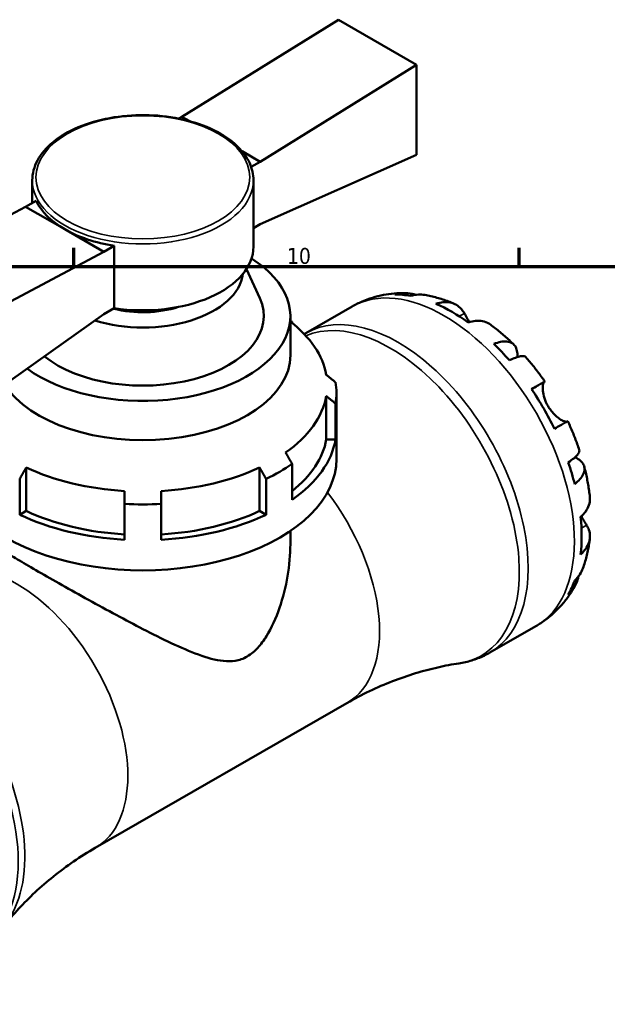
# Model space of a CAD drawing. Header units: millimetres. Extents: x 0 to 907, y 0 to 785.
# Tile 10 of 11: x 622 to 715, y 458 to 613. Entities that reach past the tile are written whole.
import ezdxf

# ---------------------------------------------------------------- set-up
doc = ezdxf.new("R2010")
doc.units = ezdxf.units.MM
for name, color, linetype, lineweight in [('Border (ISO)', 7, 'Continuous', 70), ('Visible (ISO)', 7, 'Continuous', 50), ('Visible Narrow (ISO)', 7, 'Continuous', 35)]:
    doc.layers.add(name, color=color, linetype=linetype, lineweight=lineweight)
doc.styles.add('Note Text (ISO)', font='tahoma.ttf')

# ---------------------------------------------------------------- blocks, each defined once
blk = doc.blocks.new('Borders Default Border')
at = {"layer": 'Border (ISO)'}
for p, q in [((630.75, 574), (630.75, 576.9)), ((700.83, 574), (700.83, 576.9))]:
    blk.add_line(p, q, dxfattribs=at)
at = {"layer": 'Border (ISO)', "flags": 128}
blk.add_lwpolyline([(20, 20), (20, 574), (821, 574), (821, 20), (20, 20)], dxfattribs=at)
at = {"layer": 'Border (ISO)', "color": 232, "true_color": 0xca0064, "insert": (664.29, 574.35), "char_height": 2.5, "attachment_point": 7, "style": 'Note Text (ISO)'}
blk.add_mtext('10', dxfattribs=at)

msp = doc.modelspace()

# ---------------------------------------------------------------- linework, layer by layer
at = {"layer": 'Visible (ISO)'}
for p, q in [((647.77, 597.554), (672.377, 612.816)), ((672.377, 612.816), (684.681, 605.731)), ((684.681, 605.731), (660.074, 590.469)), ((684.681, 591.543), (684.681, 605.731)), ((647.77, 597.554), (647.26, 597.261)), ((647.77, 597.554), (648.99, 596.852)), ((657.224, 592.11), (660.074, 590.469)), ((660.074, 590.469), (658.653, 589.651)), ((660.074, 580.646), (684.681, 591.543)), ((624.218, 587.544), (624.218, 583.992)), ((659.018, 587.544), (659.018, 577.104)), ((624.811, 584.333), (623.163, 583.384)), ((623.163, 583.384), (598.555, 570.305)), ((623.163, 583.384), (629.314, 579.841)), ((629.314, 579.841), (635.466, 576.299)), ((660.074, 580.646), (659.018, 580.039)), ((637.115, 577.248), (635.466, 576.299)), ((637.115, 577.248), (637.115, 567.425)), ((610.859, 563.22), (635.466, 576.299)), ((657.898, 573.566), (660.002, 568.998)), ((637.115, 567.425), (635.466, 566.476)), ((667.262, 563.488), (674.522, 567.669)), ((635.466, 566.476), (610.859, 549.031)), ((664.818, 566.19), (664.818, 560.017)), ((665.102, 565.073), (665.102, 565.252)), ((670.473, 546.779), (670.473, 553.605)), ((672.068, 543.707), (672.068, 554.09)), ((671.93, 546.779), (671.93, 552.42)), ((671.93, 546.779), (670.473, 546.779)), ((623.265, 542.345), (623.265, 535.518)), ((659.971, 535.518), (659.971, 542.345)), ((665.102, 537.287), (665.102, 542.928)), ((622.235, 534.925), (622.235, 540.566)), ((661.001, 534.925), (661.001, 540.566)), ((638.718, 530.994), (638.718, 536.635)), ((644.518, 530.994), (644.518, 536.635)), ((623.265, 535.518), (622.235, 534.925)), ((661.001, 534.925), (659.971, 535.518)), ((664.818, 532.35), (664.818, 530.298)), ((696.206, 513.226), (703.466, 517.408)), ((634.12, 482.494), (673.718, 505.297))]:
    msp.add_line(p, q, dxfattribs=at)
for centre, major_axis, ratio, start_param, end_param in [((641.618, 586.927), (-17.4, 0), 0.5758617, 0.2617994, 0.7853982), ((641.618, 586.927), (17.4, 0), 0.5758617, 3.9269908, 4.4505896), ((641.618, 577.104), (17.4, 0), 0.5758617, 4.4505896, 6.2831853), ((641.618, 566.19), (23.2, 0), 0.5758617, 3.8090557, 7.0258276), ((641.618, 573.466), (15.78, 0), 0.5758617, 4.2135925, 6.2137747), ((641.618, 566.19), (19.02, 0), 0.5758617, 3.7593464, 6.5424526), ((690.267, 543.271), (-14.381, 24.973), 0.5780931, 5.8274083, 5.9574315), ((641.618, 573.466), (-11.6, 0), 0.5758617, 1.1589158, 2.0756005), ((690.267, 543.271), (-14.381, 24.973), 0.5780931, 5.3744724, 5.6249693), ((641.618, 554.09), (-30.45, 0), 0.5758617, 3.8316082, 3.8461401), ((641.618, 555.275), (29, 0), 0.5758617, 0.1001674, 0.6435011), ((690.267, 543.271), (-14.381, 24.973), 0.5780931, 5.0420102, 5.1720334), ((641.618, 560.017), (23.2, 0), 0.5758617, 3.4942657, 6.2831853), ((641.618, 554.09), (30.45, 0), 0.5758617, 6.1878026, 6.378568), ((690.267, 543.271), (-14.381, 24.973), 0.5780931, 4.5890743, 4.8395711), ((641.618, 555.275), (29, 0), 0.5758617, 5.5979546, 6.1830179), ((641.618, 548.449), (29, 0), 0.5758617, 5.6561966, 6.1830179), ((641.618, 548.449), (30.45, 0), 0.5758617, 5.5931698, 6.1878026), ((641.618, 543.707), (-30.45, 0), 0.5758617, 0, 3.1415927), ((641.618, 555.275), (-29, 0), 0.5758617, 0.8855656, 1.4706289), ((641.618, 555.275), (-29, 0), 0.5758617, 1.6709637, 2.2560271), ((641.618, 554.09), (30.45, 0), 0.5758617, 5.4024045, 5.5931698), ((690.267, 543.271), (-14.381, 24.973), 0.5780931, 4.256612, 4.3866352), ((641.618, 554.09), (30.45, 0), 0.5758617, 4.6170063, 4.8077716), ((641.618, 548.449), (30.45, 0), 0.5758617, 4.0223735, 4.6170063), ((641.618, 548.449), (29, 0), 0.5758617, 4.0271582, 4.6122216), ((641.618, 548.449), (29, 0), 0.5758617, 4.8125564, 5.3976197), ((641.618, 548.449), (30.45, 0), 0.5758617, 4.8077716, 5.4024045), ((690.267, 543.271), (-14.381, 24.973), 0.5780931, 3.8036761, 4.054173), ((690.267, 543.271), (14.381, -24.973), 0.5780931, 0.3296212, 0.4596444)]:
    msp.add_ellipse(centre, major_axis=major_axis, ratio=ratio, start_param=start_param, end_param=end_param, dxfattribs=at)
for points, knots in [([(624.218, 587.544), (624.218, 588.614), (624.501, 589.681), (625.6, 591.726), (626.435, 592.699), (628.589, 594.462), (629.926, 595.246), (632.95, 596.525), (634.638, 597.019), (638.188, 597.669), (640.048, 597.826), (643.757, 597.791), (645.606, 597.599), (649.111, 596.883), (650.767, 596.359), (653.723, 595.022), (655.023, 594.209), (657.119, 592.365), (657.92, 591.334), (658.813, 589.366), (659.018, 588.456), (659.018, 587.544)], [3.9269908, 3.9269908, 3.9269908, 3.9269908, 4.2271809, 4.2271809, 4.5398758, 4.5398758, 4.8642903, 4.8642903, 5.1898432, 5.1898432, 5.5144344, 5.5144344, 5.8386409, 5.8386409, 6.1633155, 6.1633155, 6.4889404, 6.4889404, 6.8127909, 6.8127909, 7.0685835, 7.0685835, 7.0685835, 7.0685835]), ([(674.522, 567.669), (675.035, 567.965), (675.565, 568.231), (676.648, 568.701), (677.202, 568.905), (678.32, 569.249), (678.886, 569.39), (680.02, 569.609), (680.589, 569.688), (681.721, 569.788), (682.285, 569.809), (682.844, 569.805)], [5.49972085, 5.49972085, 5.49972085, 5.49972085, 5.56520194, 5.56520194, 5.63068302, 5.63068302, 5.6961641, 5.6961641, 5.76164519, 5.76164519, 5.82712627, 5.82712627, 5.82712627, 5.82712627]), ([(681.262, 569.592), (681.713, 569.719), (682.175, 569.787), (683.042, 569.817), (683.525, 569.778), (684.182, 569.638), (684.361, 569.59), (684.537, 569.535)], [0.17074605, 0.17074605, 0.17074605, 0.17074605, 0.33284003, 0.33284003, 0.49949435, 0.49949435, 0.56252044, 0.56252044, 0.56252044, 0.56252044]), ([(685.984, 569.507), (685.638, 569.569), (685.287, 569.589), (684.567, 569.555), (684.137, 569.484), (683.708, 569.355)], [4.87971705, 4.87971705, 4.87971705, 4.87971705, 5.01708761, 5.01708761, 5.17918159, 5.17918159, 5.17918159, 5.17918159]), ([(685.984, 569.508), (686.305, 569.45), (686.622, 569.385), (687.252, 569.241), (687.564, 569.162), (688.182, 568.99), (688.489, 568.898), (689.095, 568.7), (689.396, 568.595), (689.992, 568.373), (690.287, 568.256), (690.579, 568.133)], [5.9523628, 5.9523628, 5.9523628, 5.9523628, 5.99162777, 5.99162777, 6.03089274, 6.03089274, 6.07015771, 6.07015771, 6.10942267, 6.10942267, 6.14868764, 6.14868764, 6.14868764, 6.14868764]), ([(687.721, 568.113), (688.128, 568.25), (688.524, 568.334), (689.238, 568.401), (689.62, 568.389), (690.331, 568.246), (690.661, 568.116), (691.218, 567.79), (691.495, 567.563), (691.909, 567.081), (692.064, 566.849), (692.193, 566.607)], [0.17075309, 0.17075309, 0.17075309, 0.17075309, 0.33215152, 0.33215152, 0.49888818, 0.49888818, 0.66562485, 0.66562485, 0.83351137, 0.83351137, 0.95687373, 0.95687373, 0.95687373, 0.95687373]), ([(692.193, 566.607), (692.194, 566.604), (692.196, 566.602), (692.26, 566.481), (692.33, 566.352), (692.473, 566.091), (692.545, 565.962), (692.717, 565.661), (692.818, 565.487), (692.942, 565.283), (692.957, 565.258), (692.972, 565.233)], [-0.58332629, -0.58332629, -0.58332629, -0.58332629, -0.58206847, -0.58206847, -0.51861604, -0.51861604, -0.4628074, -0.4628074, -0.39473272, -0.39473272, -0.38532618, -0.38532618, -0.38532618, -0.38532618]), ([(696.296, 564.845), (696.208, 564.91), (696.119, 564.969), (695.753, 565.184), (695.422, 565.314), (694.711, 565.457), (694.33, 565.47), (693.616, 565.402), (693.219, 565.318), (692.813, 565.181)], [4.66534687, 4.66534687, 4.66534687, 4.66534687, 4.71913307, 4.71913307, 4.88586974, 4.88586974, 5.0526064, 5.0526064, 5.21400483, 5.21400483, 5.21400483, 5.21400483]), ([(696.296, 564.846), (696.555, 564.656), (696.81, 564.461), (697.316, 564.064), (697.567, 563.861), (698.062, 563.449), (698.308, 563.239), (698.793, 562.811), (699.034, 562.593), (699.509, 562.151), (699.744, 561.926), (699.976, 561.698)], [0.139021, 0.139021, 0.139021, 0.139021, 0.17865725, 0.17865725, 0.2182935, 0.2182935, 0.25792975, 0.25792975, 0.297566, 0.297566, 0.33720225, 0.33720225, 0.33720225, 0.33720225]), ([(696.826, 561.801), (697.213, 561.955), (697.58, 562.062), (698.221, 562.184), (698.553, 562.209), (699.145, 562.154), (699.406, 562.075), (699.823, 561.852), (700.016, 561.687), (700.313, 561.265), (700.418, 561.007), (700.536, 560.47), (700.562, 560.14), (700.539, 559.762), (700.538, 559.748), (700.537, 559.734)], [0.1707461, 0.1707461, 0.1707461, 0.1707461, 0.33284, 0.33284, 0.4994944, 0.4994944, 0.6661487, 0.6661487, 0.8332087, 0.8332087, 1.0002688, 1.0002688, 1.1679728, 1.1679728, 1.1744217, 1.1744217, 1.1744217, 1.1744217]), ([(701.858, 559.714), (701.798, 559.782), (701.713, 559.828), (701.477, 559.89), (701.287, 559.895), (700.817, 559.82), (700.537, 559.741), (699.972, 559.538), (699.637, 559.397), (699.272, 559.221)], [4.56205103, 4.56205103, 4.56205103, 4.56205103, 4.68377897, 4.68377897, 4.85043329, 4.85043329, 5.01708761, 5.01708761, 5.17918159, 5.17918159, 5.17918159, 5.17918159]), ([(701.858, 559.714), (702.072, 559.473), (702.283, 559.228), (702.7, 558.733), (702.905, 558.483), (703.311, 557.977), (703.512, 557.721), (703.906, 557.205), (704.101, 556.944), (704.484, 556.418), (704.673, 556.152), (704.859, 555.885)], [0.44766847, 0.44766847, 0.44766847, 0.44766847, 0.48658997, 0.48658997, 0.52551147, 0.52551147, 0.56443297, 0.56443297, 0.60335447, 0.60335447, 0.64227596, 0.64227596, 0.64227596, 0.64227596]), ([(702.763, 554.686), (703.11, 554.885), (703.418, 555.062), (703.922, 555.351), (704.162, 555.489), (704.535, 555.702), (704.67, 555.779), (704.831, 555.87), (704.871, 555.892), (704.844, 555.875), (704.803, 555.85), (704.739, 555.812)], [0.17075309, 0.17075309, 0.17075309, 0.17075309, 0.33215152, 0.33215152, 0.49888818, 0.49888818, 0.66562485, 0.66562485, 0.83351137, 0.83351137, 0.95687373, 0.95687373, 0.95687373, 0.95687373]), ([(704.739, 555.812), (704.718, 555.8), (704.698, 555.78), (704.645, 555.706), (704.616, 555.635), (704.567, 555.441), (704.548, 555.318), (704.526, 554.966), (704.53, 554.718), (704.597, 554.087), (704.673, 553.693), (704.933, 552.855), (705.12, 552.419), (705.358, 552.006)], [-0.58004807, -0.58004807, -0.58004807, -0.58004807, -0.5384523, -0.5384523, -0.46383793, -0.46383793, -0.3862639, -0.3862639, -0.27840269, -0.27840269, -0.14277912, -0.14277912, 0, 0, 0, 0]), ([(705.358, 552.006), (705.488, 551.782), (705.631, 551.566), (705.949, 551.146), (706.124, 550.944), (706.558, 550.5), (706.818, 550.28), (707.297, 549.932), (707.513, 549.803), (707.829, 549.65), (707.944, 549.606), (708.133, 549.555), (708.208, 549.547), (708.277, 549.555), (708.289, 549.558), (708.3, 549.561)], [0, 0, 0, 0, 0.07774953, 0.07774953, 0.16081914, 0.16081914, 0.27783798, 0.27783798, 0.3882896, 0.3882896, 0.46542959, 0.46542959, 0.54035429, 0.54035429, 0.55720532, 0.55720532, 0.55720532, 0.55720532]), ([(708.459, 549.649), (708.458, 549.65), (708.419, 549.628), (708.27, 549.543), (708.135, 549.467), (707.762, 549.253), (707.522, 549.116), (707.018, 548.827), (706.71, 548.65), (706.363, 548.45)], [4.57634637, 4.57634637, 4.57634637, 4.57634637, 4.71913307, 4.71913307, 4.88586974, 4.88586974, 5.0526064, 5.0526064, 5.21400483, 5.21400483, 5.21400483, 5.21400483]), ([(708.459, 549.649), (708.598, 549.354), (708.734, 549.058), (708.998, 548.462), (709.127, 548.163), (709.377, 547.563), (709.498, 547.262), (709.733, 546.657), (709.847, 546.354), (710.067, 545.746), (710.174, 545.44), (710.276, 545.135)], [0.92853136, 0.92853136, 0.92853136, 0.92853136, 0.96745378, 0.96745378, 1.0063762, 1.0063762, 1.04529862, 1.04529862, 1.08422105, 1.08422105, 1.12314347, 1.12314347, 1.12314347, 1.12314347]), ([(708.547, 543.156), (708.883, 543.383), (709.173, 543.601), (709.633, 543.987), (709.842, 544.188), (710.143, 544.555), (710.236, 544.72), (710.302, 544.954), (710.304, 545.049), (710.276, 545.134)], [0.17074605, 0.17074605, 0.17074605, 0.17074605, 0.33284003, 0.33284003, 0.49949435, 0.49949435, 0.66614868, 0.66614868, 0.78841706, 0.78841706, 0.78841706, 0.78841706]), ([(709.615, 543.979), (709.636, 543.969), (709.657, 543.959), (710.003, 543.787), (710.275, 543.602), (710.68, 543.233), (710.85, 543.015), (711.065, 542.549), (711.11, 542.301), (711.094, 541.832), (711.031, 541.567), (710.78, 541.03), (710.593, 540.757), (710.164, 540.265), (709.887, 540.002), (709.56, 539.744)], [4.1712493, 4.1712493, 4.1712493, 4.1712493, 4.1819549, 4.1819549, 4.3496588, 4.3496588, 4.5167189, 4.5167189, 4.6837789, 4.6837789, 4.8504333, 4.8504333, 5.0170876, 5.0170876, 5.1791816, 5.1791816, 5.1791816, 5.1791816]), ([(711.054, 542.513), (711.135, 542.198), (711.213, 541.882), (711.358, 541.249), (711.427, 540.932), (711.555, 540.298), (711.614, 539.98), (711.724, 539.344), (711.774, 539.026), (711.866, 538.389), (711.907, 538.071), (711.943, 537.752)], [1.23357287, 1.23357287, 1.23357287, 1.23357287, 1.27320271, 1.27320271, 1.31283255, 1.31283255, 1.35246238, 1.35246238, 1.39209222, 1.39209222, 1.43172206, 1.43172206, 1.43172206, 1.43172206]), ([(710.485, 534.572), (710.808, 534.854), (711.079, 535.155), (711.496, 535.737), (711.676, 536.072), (711.91, 536.757), (711.963, 537.107), (711.961, 537.532), (711.955, 537.641), (711.942, 537.752)], [0.17075309, 0.17075309, 0.17075309, 0.17075309, 0.33215152, 0.33215152, 0.49888818, 0.49888818, 0.66562485, 0.66562485, 0.72067698, 0.72067698, 0.72067698, 0.72067698]), ([(710.61, 534.684), (710.657, 534.598), (710.704, 534.513), (710.858, 534.239), (710.962, 534.061), (711.162, 533.723), (711.258, 533.566), (711.373, 533.379), (711.4, 533.336), (711.426, 533.294)], [-2.11847631, -2.11847631, -2.11847631, -2.11847631, -2.08674766, -2.08674766, -2.01440674, -2.01440674, -1.93994266, -1.93994266, -1.91637503, -1.91637503, -1.91637503, -1.91637503]), ([(711.426, 533.294), (711.571, 533.061), (711.694, 532.812), (711.903, 532.215), (711.96, 531.863), (711.963, 531.22), (711.91, 530.871), (711.676, 530.186), (711.496, 529.851), (711.079, 529.268), (710.808, 528.968), (710.485, 528.686)], [4.42788405, 4.42788405, 4.42788405, 4.42788405, 4.5512464, 4.5512464, 4.71913293, 4.71913293, 4.88586959, 4.88586959, 5.05260626, 5.05260626, 5.21400469, 5.21400469, 5.21400469, 5.21400469]), ([(618.418, 530.298), (618.418, 530.217), (618.535, 530.084), (619.064, 529.671), (619.477, 529.391), (620.616, 528.67), (621.343, 528.228), (623.084, 527.195), (624.097, 526.604), (626.329, 525.319), (627.574, 524.61), (630.23, 523.111), (631.641, 522.321), (634.517, 520.73), (635.985, 519.927), (638.868, 518.375), (640.283, 517.626), (643.115, 516.166), (644.62, 515.413), (647.559, 514.037), (648.991, 513.412), (651.732, 512.417), (653.032, 512.043), (654.921, 511.854), (655.541, 511.855), (656.779, 512.058), (657.397, 512.259), (658.648, 512.98), (659.197, 513.45), (660.193, 514.534), (660.64, 515.148), (661.872, 517.134), (662.55, 518.646), (663.665, 521.863), (664.095, 523.559), (664.672, 526.96), (664.818, 528.665), (664.818, 530.298)], [2.1232292, 2.1232292, 2.1232292, 2.1232292, 2.5965961, 2.5965961, 3.069963, 3.069963, 3.54333, 3.54333, 4.0166969, 4.0166969, 4.4900639, 4.4900639, 4.9634308, 4.9634308, 5.4367977, 5.4367977, 5.9101647, 5.9101647, 6.440972, 6.440972, 6.9717793, 6.9717793, 7.5025865, 7.5025865, 7.7679902, 7.7679902, 8.0333938, 8.0333938, 8.2987975, 8.2987975, 8.5642011, 8.5642011, 9.0950084, 9.0950084, 9.6258157, 9.6258157, 10.156623, 10.156623, 10.156623, 10.156623]), ([(711.938, 531.153), (711.899, 530.839), (711.853, 530.525), (711.749, 529.898), (711.69, 529.585), (711.559, 528.961), (711.487, 528.65), (711.328, 528.028), (711.241, 527.719), (711.053, 527.101), (710.951, 526.794), (710.842, 526.488)], [1.70536659, 1.70536659, 1.70536659, 1.70536659, 1.7446264, 1.7446264, 1.7838862, 1.7838862, 1.82314601, 1.82314601, 1.86240581, 1.86240581, 1.90166561, 1.90166561, 1.90166561, 1.90166561]), ([(710.146, 525.222), (710.104, 525.032), (710.053, 524.843), (709.842, 524.195), (709.633, 523.758), (709.173, 523.025), (708.883, 522.659), (708.547, 522.334)], [4.78379622, 4.78379622, 4.78379622, 4.78379622, 4.85043327, 4.85043327, 5.01708759, 5.01708759, 5.17918157, 5.17918157, 5.17918157, 5.17918157]), ([(709.56, 524.578), (709.887, 524.884), (710.164, 525.22), (710.558, 525.83), (710.72, 526.151), (710.841, 526.488)], [0.17074605, 0.17074605, 0.17074605, 0.17074605, 0.33284003, 0.33284003, 0.47310885, 0.47310885, 0.47310885, 0.47310885]), ([(709.539, 523.621), (709.263, 523.128), (708.96, 522.644), (708.302, 521.701), (707.947, 521.243), (707.182, 520.359), (706.774, 519.934), (705.907, 519.127), (705.448, 518.746), (704.487, 518.036), (703.985, 517.707), (703.466, 517.408)], [2.02681155, 2.02681155, 2.02681155, 2.02681155, 2.09307488, 2.09307488, 2.15933821, 2.15933821, 2.22560154, 2.22560154, 2.29186487, 2.29186487, 2.3581282, 2.3581282, 2.3581282, 2.3581282]), ([(696.206, 513.226), (695.906, 513.054), (695.599, 512.893), (694.975, 512.594), (694.658, 512.457), (694.014, 512.207), (693.688, 512.095), (693.029, 511.894), (692.696, 511.806), (692.026, 511.655), (691.689, 511.592), (691.351, 511.54)], [2.3581282, 2.3581282, 2.3581282, 2.3581282, 2.40240033, 2.40240033, 2.44667246, 2.44667246, 2.49094458, 2.49094458, 2.53521671, 2.53521671, 2.57948884, 2.57948884, 2.57948884, 2.57948884]), ([(673.718, 505.297), (674.88, 505.966), (676.068, 506.59), (678.467, 507.737), (679.679, 508.26), (682.098, 509.199), (683.306, 509.615), (685.688, 510.339), (686.863, 510.649), (689.155, 511.167), (690.273, 511.376), (691.351, 511.54)], [2.3581282, 2.3581282, 2.3581282, 2.3581282, 2.40240033, 2.40240033, 2.44667246, 2.44667246, 2.49094458, 2.49094458, 2.53521671, 2.53521671, 2.57948884, 2.57948884, 2.57948884, 2.57948884]), ([(619.87, 470.377), (620.553, 471.227), (621.295, 472.088), (622.893, 473.811), (623.75, 474.672), (625.573, 476.369), (626.539, 477.204), (628.565, 478.825), (629.625, 479.611), (631.822, 481.111), (632.958, 481.824), (634.12, 482.494)], [2.13676756, 2.13676756, 2.13676756, 2.13676756, 2.18103968, 2.18103968, 2.22531181, 2.22531181, 2.26958394, 2.26958394, 2.31385607, 2.31385607, 2.3581282, 2.3581282, 2.3581282, 2.3581282])]:
    msp.add_open_spline(points, degree=3, knots=knots, dxfattribs=at)
for points, weights in [([(664.818, 565.415), (664.959, 565.334), (665.102, 565.252)], [1.22154723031, 1.21422657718, 1.20689655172]), ([(671.93, 555.76), (671.183, 556.367), (670.473, 556.945)], [1.20689655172, 1.23439195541, 1.26175548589]), ([(670.473, 553.605), (671.183, 553.027), (671.93, 552.42)], [1.26175548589, 1.23439195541, 1.20689655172]), ([(665.102, 542.928), (664.574, 543.839), (664.072, 544.707)], [1.20689655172, 1.23439195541, 1.26175548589]), ([(622.235, 540.566), (622.763, 541.477), (623.265, 542.345)], [1.20689655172, 1.23439195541, 1.26175548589]), ([(659.971, 542.345), (660.473, 541.477), (661.001, 540.566)], [1.26175548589, 1.23439195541, 1.20689655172]), ([(638.718, 538.659), (638.718, 537.672), (638.718, 536.635)], [1.26175548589, 1.23439195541, 1.20689655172]), ([(644.518, 536.635), (644.518, 537.672), (644.518, 538.659)], [1.20689655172, 1.23439195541, 1.26175548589])]:
    msp.add_rational_spline(points, weights, degree=2, dxfattribs=at)
msp.add_open_spline([(667.012, 563.341), (667.094, 563.391), (667.178, 563.44), (667.262, 563.488)], degree=3, dxfattribs=at)
at = {"layer": 'Visible Narrow (ISO)'}
for p, q in [((692.193, 566.607), (691.394, 566.146)), ((704.739, 555.812), (702.769, 554.678)), ((711.426, 533.294), (710.615, 532.826))]:
    msp.add_line(p, q, dxfattribs=at)
msp.add_ellipse((641.618, 588.018), major_axis=(16.82, 0), ratio=0.5758617, dxfattribs=at)
for centre, major_axis, ratio, start_param, end_param in [((641.618, 587.544), (-17.4, 0), 0.5758617, 0, 3.1415927), ((688.994, 542.538), (-14.472, 25.131), 0.5780931, 3.1415927, 6.2831853), ((681.734, 538.357), (14.472, -25.131), 0.5780931, 0, 3.1415927), ((680.52, 537.658), (-14.342, 24.906), 0.5780931, 2.920232, 6.211591), ((661.417, 526.658), (12.301, -21.361), 0.5780931, 0, 1.7995287), ((621.819, 503.855), (-12.301, 21.361), 0.5780931, 3.1415927, 6.2831853), ((601.502, 492.155), (-14.472, 25.131), 0.5780931, 3.1415927, 6.2831853), ((602.716, 492.854), (14.342, -24.906), 0.5780931, 0.2213606, 2.920232)]:
    msp.add_ellipse(centre, major_axis=major_axis, ratio=ratio, start_param=start_param, end_param=end_param, dxfattribs=at)

# ---------------------------------------------------------------- block references
msp.add_blockref('Borders Default Border', (0, 0))

doc.saveas('drawing.dxf')
